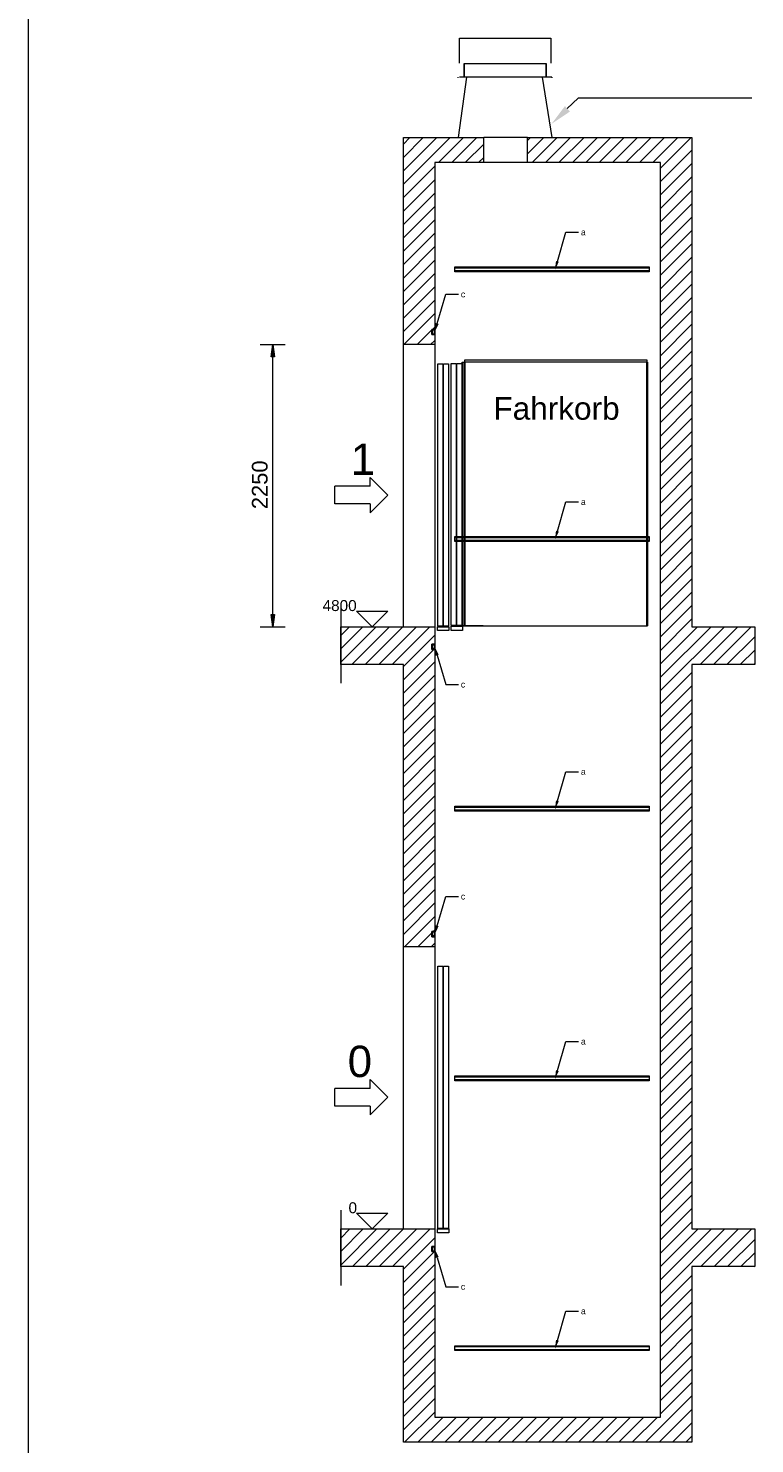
# Model space of a CAD drawing. Extents: x 294 to 994, y 7 to 427.
# Tile 20 of 31: x 484 to 562, y 173 to 324. Entities that reach past the tile are written whole.
import ezdxf
from ezdxf.lldxf.tags import DXFTag

# ---------------------------------------------------------------- set-up
doc = ezdxf.new("R2010")
doc.units = 0
doc.layers.get('0').update_dxf_attribs({"lineweight": 5})
for name, color, linetype, lineweight, true_color in [('4', 9, 'STRICHPUNKT2', 5, 0x808080), ('8_Schraffur', 3, 'Continuous', 5, 0x00ff00), ('Mittellinie', 9, 'STRICHPUNKT2', 5, 0x808080)]:
    doc.layers.add(name, color=color, linetype=linetype, lineweight=lineweight, true_color=true_color)
for name, color, linetype, lineweight in [('9', 7, 'Continuous', 5), ('Standard', 7, 'Continuous', 25), ('Technik-mittel', 7, 'Continuous', 13)]:
    doc.layers.add(name, color=color, linetype=linetype, lineweight=lineweight)
doc.layers.add('_3d_View_', color=7, linetype='Continuous')
doc.styles.get("Standard").update_dxf_attribs({"font": 'arial.ttf'})
tags = doc.linetypes.add('fein_strichliert', pattern=[4, 1, -2, 1]).pattern_tags.tags
tags[8:9] = [DXFTag(74, 4), DXFTag(75, 0), DXFTag(340, '0'), DXFTag(46, 0.0), DXFTag(50, 0.0), DXFTag(44, 0.0), DXFTag(45, 0.0)]
tags[6:7] = [DXFTag(74, 4), DXFTag(75, 0), DXFTag(340, '0'), DXFTag(46, 0.0), DXFTag(50, 0.0), DXFTag(44, 0.0), DXFTag(45, 0.0)]
tags[4:5] = [DXFTag(74, 4), DXFTag(75, 0), DXFTag(340, '0'), DXFTag(46, 0.0), DXFTag(50, 0.0), DXFTag(44, 0.0), DXFTag(45, 0.0)]
tags = doc.linetypes.add('STRICHPUNKT2', pattern=[12.7, 6.35, -3.175, 0, -3.175]).pattern_tags.tags
tags[10:11] = [DXFTag(74, 4), DXFTag(75, 0), DXFTag(340, '0'), DXFTag(46, 0.0), DXFTag(50, 0.0), DXFTag(44, 0.0), DXFTag(45, 0.0)]
tags[8:9] = [DXFTag(74, 4), DXFTag(75, 0), DXFTag(340, '0'), DXFTag(46, 0.0), DXFTag(50, 0.0), DXFTag(44, 0.0), DXFTag(45, 0.0)]
tags[6:7] = [DXFTag(74, 4), DXFTag(75, 0), DXFTag(340, '0'), DXFTag(46, 0.0), DXFTag(50, 0.0), DXFTag(44, 0.0), DXFTag(45, 0.0)]
tags[4:5] = [DXFTag(74, 4), DXFTag(75, 0), DXFTag(340, '0'), DXFTag(46, 0.0), DXFTag(50, 0.0), DXFTag(44, 0.0), DXFTag(45, 0.0)]

# ---------------------------------------------------------------- blocks, each defined once
blk = doc.blocks.new('Schraffur-A05LE0NPBH', base_point=(517.67, 225.92))
at = {"color": 0, "linetype": 'fein_strichliert', "lineweight": -2, "ltscale": 0.13}
for p, q in [((517.67, 256.16), (521.43, 259.92)), ((517.67, 259.01), (518.59, 259.92)), ((520.28, 255.92), (524.28, 259.92)), ((523.13, 255.92), (527.13, 259.92)), ((524.34, 254.28), (527.57, 257.52)), ((524.34, 251.44), (527.67, 254.77)), ((524.34, 248.59), (527.67, 251.92)), ((524.34, 245.74), (527.67, 249.07)), ((524.34, 242.89), (527.67, 246.23)), ((524.34, 240.05), (527.67, 243.38)), ((524.34, 237.2), (527.67, 240.53)), ((524.34, 234.35), (527.67, 237.69)), ((524.34, 231.51), (527.67, 234.84)), ((524.34, 228.66), (527.67, 231.99)), ((524.45, 225.92), (527.67, 229.14)), ((527.3, 225.92), (527.67, 226.3))]:
    blk.add_line(p, q, dxfattribs=at)
at = {"color": 0, "lineweight": -2}
for p, q in [((517.67, 257.58), (520.01, 259.92)), ((518.86, 255.92), (522.86, 259.92)), ((521.71, 255.92), (525.71, 259.92)), ((524.34, 255.71), (527.67, 259.04)), ((524.34, 252.86), (527.67, 256.19)), ((524.34, 250.01), (527.67, 253.35)), ((524.34, 247.17), (527.67, 250.5)), ((524.34, 244.32), (527.67, 247.65)), ((524.34, 241.47), (527.67, 244.8)), ((524.34, 238.62), (527.67, 241.96)), ((524.34, 235.78), (527.67, 239.11)), ((524.34, 232.93), (527.67, 236.26)), ((524.34, 230.08), (527.67, 233.41)), ((524.34, 227.23), (527.67, 230.57)), ((525.87, 225.92), (527.36, 227.41)), ((527.48, 227.53), (527.67, 227.72))]:
    blk.add_line(p, q, dxfattribs=at)
blk = doc.blocks.new('Schraffur-A05LE0NRBH', base_point=(517.67, 173.26))
at = {"color": 0, "linetype": 'fein_strichliert', "lineweight": -2, "ltscale": 0.13}
for p, q in [((537.54, 310.19), (539.27, 311.92)), ((539.45, 309.26), (542.11, 311.92)), ((542.3, 309.26), (544.96, 311.92)), ((545.14, 309.26), (547.81, 311.92)), ((547.99, 309.26), (550.66, 311.92)), ((550.84, 309.26), (553.5, 311.92)), ((551.67, 307.24), (555, 310.58)), ((551.67, 304.39), (555, 307.73)), ((551.67, 301.55), (555, 304.88)), ((551.67, 298.7), (555, 302.03)), ((551.67, 295.85), (555, 299.19)), ((551.67, 293.01), (555, 296.34)), ((551.67, 290.16), (555, 293.49)), ((551.67, 287.31), (555, 290.64)), ((551.67, 284.46), (555, 287.8)), ((551.67, 281.62), (555, 284.95)), ((551.67, 278.77), (555, 282.1)), ((551.67, 275.92), (555, 279.26)), ((551.67, 273.07), (555, 276.41)), ((551.67, 270.23), (555, 273.56)), ((551.67, 267.38), (555, 270.71)), ((551.67, 264.53), (555, 267.87)), ((551.67, 261.69), (555, 265.02)), ((551.67, 258.84), (555, 262.17)), ((551.67, 253.14), (558.45, 259.92)), ((551.67, 255.99), (555.6, 259.92)), ((557.3, 255.92), (561.3, 259.92)), ((560.14, 255.92), (561.67, 257.45)), ((551.67, 250.3), (555, 253.63)), ((551.67, 247.45), (555, 250.78)), ((551.67, 244.6), (555, 247.94)), ((551.67, 241.75), (555, 245.09)), ((551.67, 238.91), (555, 242.24)), ((551.67, 236.06), (555, 239.39)), ((551.67, 233.21), (555, 236.55)), ((551.67, 230.37), (555, 233.7)), ((551.67, 227.52), (555, 230.85)), ((551.67, 224.67), (555, 228)), ((551.67, 221.82), (555, 225.16)), ((551.67, 218.98), (555, 222.31)), ((551.67, 216.13), (555, 219.46)), ((551.67, 213.28), (555, 216.62)), ((551.67, 210.43), (555, 213.77)), ((551.67, 207.59), (555, 210.92)), ((551.67, 204.74), (555, 208.07)), ((551.67, 201.89), (555, 205.23)), ((551.67, 199.05), (555, 202.38)), ((551.67, 196.2), (555, 199.53)), ((517.67, 193.52), (520.07, 195.92)), ((518.92, 191.92), (522.92, 195.92)), ((521.77, 191.92), (525.77, 195.92)), ((551.67, 193.35), (555, 196.68)), ((551.67, 190.5), (557.09, 195.92)), ((555.94, 191.92), (559.94, 195.92)), ((524.34, 191.64), (527.67, 194.98)), ((558.78, 191.92), (561.67, 194.81)), ((524.34, 188.8), (527.67, 192.13)), ((561.63, 191.92), (561.67, 191.96)), ((551.67, 187.66), (555, 190.99)), ((524.34, 185.95), (527.67, 189.28)), ((551.67, 184.81), (555, 188.14)), ((524.34, 183.1), (527.67, 186.43)), ((551.67, 181.96), (555, 185.3)), ((524.34, 180.25), (527.67, 183.59)), ((551.67, 179.11), (555, 182.45)), ((524.34, 177.41), (527.67, 180.74)), ((551.67, 176.27), (555, 179.6)), ((524.34, 174.56), (527.67, 177.89)), ((551.51, 173.26), (555, 176.75)), ((525.88, 173.26), (528.55, 175.92)), ((528.73, 173.26), (531.4, 175.92)), ((531.58, 173.26), (534.24, 175.92)), ((534.42, 173.26), (537.09, 175.92)), ((537.27, 173.26), (539.94, 175.92)), ((540.12, 173.26), (542.78, 175.92)), ((542.96, 173.26), (545.63, 175.92)), ((545.81, 173.26), (548.48, 175.92)), ((548.66, 173.26), (551.33, 175.92)), ((554.35, 173.26), (555, 173.91))]:
    blk.add_line(p, q, dxfattribs=at)
at = {"color": 0, "lineweight": -2}
for p, q in [((537.54, 311.62), (537.84, 311.92)), ((538.02, 309.26), (540.69, 311.92)), ((540.87, 309.26), (543.54, 311.92)), ((543.72, 309.26), (546.39, 311.92)), ((546.57, 309.26), (549.23, 311.92)), ((549.41, 309.26), (552.08, 311.92)), ((551.67, 308.67), (554.93, 311.92)), ((551.67, 305.82), (555, 309.15)), ((551.67, 302.97), (555, 306.3)), ((551.67, 300.12), (555, 303.46)), ((551.67, 297.28), (555, 300.61)), ((551.67, 294.43), (555, 297.76)), ((551.67, 291.58), (555, 294.92)), ((551.67, 288.73), (555, 292.07)), ((551.67, 285.89), (555, 289.22)), ((551.67, 283.04), (555, 286.37)), ((551.67, 280.19), (555, 283.53)), ((551.67, 277.35), (555, 280.68)), ((551.67, 274.5), (555, 277.83)), ((551.67, 271.65), (555, 274.98)), ((551.67, 268.8), (555, 272.14)), ((551.67, 265.96), (555, 269.29)), ((551.67, 263.11), (555, 266.44)), ((551.67, 260.26), (555, 263.6)), ((551.67, 257.41), (555, 260.75)), ((551.67, 254.57), (557.03, 259.92)), ((555.87, 255.92), (559.87, 259.92)), ((558.72, 255.92), (561.67, 258.87)), ((561.57, 255.92), (561.67, 256.03)), ((551.67, 251.72), (555, 255.05)), ((551.67, 248.87), (555, 252.21)), ((551.67, 246.03), (555, 249.36)), ((551.67, 243.18), (555, 246.51)), ((551.67, 240.33), (555, 243.66)), ((551.67, 237.48), (555, 240.82)), ((551.67, 234.64), (555, 237.97)), ((551.67, 231.79), (555, 235.12)), ((551.67, 228.94), (555, 232.28)), ((551.67, 226.09), (555, 229.43)), ((551.67, 223.25), (555, 226.58)), ((551.67, 220.4), (555, 223.73)), ((551.67, 217.55), (555, 220.89)), ((551.67, 214.71), (555, 218.04)), ((551.67, 211.86), (555, 215.19)), ((551.67, 209.01), (555, 212.34)), ((551.67, 206.16), (555, 209.5)), ((551.67, 203.32), (555, 206.65)), ((551.67, 200.47), (555, 203.8)), ((551.67, 197.62), (555, 200.96)), ((551.67, 194.77), (555, 198.11)), ((517.67, 192.09), (521.5, 195.92)), ((517.67, 194.94), (518.65, 195.92)), ((520.35, 191.92), (524.35, 195.92)), ((523.19, 191.92), (527.19, 195.92)), ((551.67, 189.08), (558.51, 195.92)), ((551.67, 191.93), (555.67, 195.92)), ((557.36, 191.92), (561.36, 195.92)), ((524.34, 190.22), (527.63, 193.52)), ((560.21, 191.92), (561.67, 193.39)), ((524.34, 187.37), (527.67, 190.71)), ((551.67, 186.23), (555, 189.57)), ((524.34, 184.52), (527.67, 187.86)), ((551.67, 183.39), (555, 186.72)), ((524.34, 181.68), (527.67, 185.01)), ((551.67, 180.54), (555, 183.87)), ((524.34, 178.83), (527.67, 182.16)), ((551.67, 177.69), (555, 181.02)), ((524.34, 175.98), (527.67, 179.32)), ((550.08, 173.26), (555, 178.18)), ((524.46, 173.26), (527.67, 176.47)), ((527.3, 173.26), (529.97, 175.92)), ((530.15, 173.26), (532.82, 175.92)), ((533, 173.26), (535.67, 175.92)), ((535.85, 173.26), (538.51, 175.92)), ((538.69, 173.26), (541.36, 175.92)), ((541.54, 173.26), (544.21, 175.92)), ((544.39, 173.26), (547.06, 175.92)), ((547.24, 173.26), (549.9, 175.92)), ((552.93, 173.26), (555, 175.33))]:
    blk.add_line(p, q, dxfattribs=at)
blk = doc.blocks.new('Schraffur-A05LE0NTBH', base_point=(524.34, 289.92))
at = {"color": 0, "lineweight": -2}
for p, q in [((524.34, 306.96), (529.3, 311.92)), ((524.34, 309.81), (526.45, 311.92)), ((529.48, 309.26), (532.15, 311.92)), ((532.33, 309.26), (532.87, 309.8)), ((524.34, 304.11), (527.67, 307.44)), ((524.34, 301.26), (527.67, 304.6)), ((524.34, 298.42), (527.67, 301.75)), ((524.34, 295.57), (527.67, 298.9)), ((524.34, 292.72), (527.67, 296.05)), ((524.39, 289.92), (527.67, 293.21)), ((527.23, 289.92), (527.67, 290.36))]:
    blk.add_line(p, q, dxfattribs=at)
at = {"color": 0, "linetype": 'fein_strichliert', "lineweight": -2, "ltscale": 0.13}
for p, q in [((524.34, 308.38), (527.88, 311.92)), ((524.34, 311.23), (525.03, 311.92)), ((528.06, 309.26), (530.73, 311.92)), ((530.91, 309.26), (532.87, 311.22)), ((524.34, 305.53), (527.67, 308.87)), ((524.34, 302.69), (527.67, 306.02)), ((524.34, 299.84), (527.67, 303.17)), ((524.34, 296.99), (527.67, 300.33)), ((524.34, 294.15), (527.67, 297.48)), ((524.34, 291.3), (527.67, 294.63)), ((525.81, 289.92), (527.36, 291.48)), ((527.42, 291.53), (527.67, 291.78))]:
    blk.add_line(p, q, dxfattribs=at)
blk = doc.blocks.new('MText-A05LE0PVBH', base_point=(543.2, 244.19))
at = {"color": 0, "linetype": 'ByBlock', "lineweight": -2, "ltscale": 0.13, "insert": (543.2, 244.86), "char_height": 0.6667, "attachment_point": 1}
blk.add_mtext('{\\fArial Unicode MS;a}', dxfattribs=at)
blk = doc.blocks.new('MText-A05LE0PXBH', base_point=(543.2, 215.53))
at = {"color": 0, "linetype": 'ByBlock', "lineweight": -2, "ltscale": 0.13, "insert": (543.2, 216.19), "char_height": 0.6667, "attachment_point": 1}
blk.add_mtext('{\\fArial Unicode MS;a}', dxfattribs=at)
blk = doc.blocks.new('MText-A05LE0PZBH', base_point=(543.2, 186.86))
at = {"color": 0, "linetype": 'ByBlock', "lineweight": -2, "ltscale": 0.13, "insert": (543.2, 187.53), "char_height": 0.6667, "attachment_point": 1}
blk.add_mtext('{\\fArial Unicode MS;a}', dxfattribs=at)
blk = doc.blocks.new('Blockreferenz-A05LE0Q1BH', base_point=(527.36, 257.52))
at = {"layer": 'Standard', "color": 0, "linetype": 'ByBlock', "ltscale": 0.25}
for p, q in [((527.67, 258.06), (527.36, 258.06)), ((527.36, 258.06), (527.36, 257.52)), ((527.36, 257.52), (527.67, 257.52)), ((527.38, 257.52), (527.38, 258.06)), ((527.38, 258.06), (527.67, 258.06)), ((527.67, 257.52), (527.38, 257.52)), ((527.41, 258.02), (527.41, 257.56)), ((527.64, 258.02), (527.41, 258.02)), ((527.41, 257.56), (527.64, 257.56)), ((527.59, 257.91), (527.64, 258.02)), ((527.67, 257.91), (527.59, 257.91)), ((527.59, 257.67), (527.67, 257.67)), ((527.64, 257.56), (527.59, 257.67)), ((527.67, 258.06), (527.67, 258.06)), ((527.67, 258.06), (527.67, 257.91)), ((527.67, 257.91), (527.67, 257.67)), ((527.67, 257.67), (527.67, 257.52)), ((527.67, 257.52), (527.67, 257.52))]:
    blk.add_line(p, q, dxfattribs=at)
blk = doc.blocks.new('MText-A05LE0Q3BH', base_point=(543.2, 272.86))
at = {"color": 0, "linetype": 'ByBlock', "lineweight": -2, "ltscale": 0.13, "insert": (543.2, 273.53), "char_height": 0.6667, "attachment_point": 1}
blk.add_mtext('{\\fArial Unicode MS;a}', dxfattribs=at)
blk = doc.blocks.new('Blockreferenz-A05LE0Q5BH', base_point=(527.36, 290.98))
at = {"layer": 'Standard', "color": 0, "linetype": 'ByBlock', "ltscale": 0.25}
for p, q in [((527.67, 291.53), (527.36, 291.53)), ((527.36, 291.53), (527.36, 290.98)), ((527.36, 290.98), (527.67, 290.98)), ((527.38, 290.99), (527.38, 291.52)), ((527.38, 291.52), (527.67, 291.52)), ((527.67, 290.99), (527.38, 290.99)), ((527.41, 291.49), (527.41, 291.02)), ((527.64, 291.49), (527.41, 291.49)), ((527.41, 291.02), (527.64, 291.02)), ((527.59, 291.38), (527.64, 291.49)), ((527.67, 291.38), (527.59, 291.38)), ((527.59, 291.14), (527.67, 291.14)), ((527.64, 291.02), (527.59, 291.14)), ((527.67, 291.53), (527.67, 291.52)), ((527.67, 291.52), (527.67, 291.38)), ((527.67, 291.38), (527.67, 291.14)), ((527.67, 291.14), (527.67, 290.99)), ((527.67, 290.99), (527.67, 290.98))]:
    blk.add_line(p, q, dxfattribs=at)
blk = doc.blocks.new('MText-A05LE0Q7BH', base_point=(543.2, 301.53))
at = {"color": 0, "linetype": 'ByBlock', "lineweight": -2, "ltscale": 0.13, "insert": (543.2, 302.19), "char_height": 0.6667, "attachment_point": 1}
blk.add_mtext('{\\fArial Unicode MS;a}', dxfattribs=at)
blk = doc.blocks.new('Blockreferenz-A05LE0Q9BH', base_point=(527.36, 226.98))
at = {"layer": 'Standard', "color": 0, "linetype": 'ByBlock', "ltscale": 0.25}
for p, q in [((527.67, 227.53), (527.36, 227.53)), ((527.36, 227.53), (527.36, 226.98)), ((527.38, 226.99), (527.38, 227.52)), ((527.38, 227.52), (527.67, 227.52)), ((527.41, 227.49), (527.41, 227.02)), ((527.64, 227.49), (527.41, 227.49)), ((527.59, 227.38), (527.64, 227.49)), ((527.67, 227.38), (527.59, 227.38)), ((527.67, 227.53), (527.67, 227.52)), ((527.67, 227.52), (527.67, 227.38)), ((527.67, 227.38), (527.67, 227.14)), ((527.36, 226.98), (527.67, 226.98)), ((527.67, 226.99), (527.38, 226.99)), ((527.41, 227.02), (527.64, 227.02)), ((527.59, 227.14), (527.67, 227.14)), ((527.64, 227.02), (527.59, 227.14)), ((527.67, 227.14), (527.67, 226.99)), ((527.67, 226.99), (527.67, 226.98))]:
    blk.add_line(p, q, dxfattribs=at)
blk = doc.blocks.new('MText-A05LE0QBBH', base_point=(530.44, 230.93))
at = {"color": 0, "linetype": 'ByBlock', "lineweight": -2, "ltscale": 0.13, "insert": (530.44, 231.6), "char_height": 0.6667, "attachment_point": 1}
blk.add_mtext('{\\fArial Unicode MS;c}', dxfattribs=at)
blk = doc.blocks.new('MText-A05LE0QDBH', base_point=(530.44, 294.93))
at = {"color": 0, "linetype": 'ByBlock', "lineweight": -2, "ltscale": 0.13, "insert": (530.44, 295.6), "char_height": 0.6667, "attachment_point": 1}
blk.add_mtext('{\\fArial Unicode MS;c}', dxfattribs=at)
blk = doc.blocks.new('MText-A05LE0QFBH', base_point=(530.44, 189.46))
at = {"color": 0, "linetype": 'ByBlock', "lineweight": -2, "ltscale": 0.13, "insert": (530.44, 190.13), "char_height": 0.6667, "attachment_point": 1}
blk.add_mtext('{\\fArial Unicode MS;c}', dxfattribs=at)
blk = doc.blocks.new('MText-A05LE0QHBH', base_point=(530.44, 253.46))
at = {"color": 0, "linetype": 'ByBlock', "lineweight": -2, "ltscale": 0.13, "insert": (530.44, 254.13), "char_height": 0.6667, "attachment_point": 1}
blk.add_mtext('{\\fArial Unicode MS;c}', dxfattribs=at)
blk = doc.blocks.new('Blockreferenz-A05LE0QJBH', base_point=(517.67, 189.92))
at = {"layer": '4', "linetype": 'STRICHPUNKT2', "lineweight": -2, "ltscale": 0.13}
blk.add_line((517.67, 197.92), (517.67, 189.92), dxfattribs=at)
blk = doc.blocks.new('Blockreferenz-A05LE0QLBH', base_point=(517.67, 253.92))
at = {"layer": '4', "linetype": 'STRICHPUNKT2', "lineweight": -2, "ltscale": 0.13}
blk.add_line((517.67, 261.92), (517.67, 253.92), dxfattribs=at)
blk = doc.blocks.new('Blockreferenz-A05LE0QNBH', base_point=(527.94, 195.52))
at = {"color": 0, "linetype": 'ByBlock', "lineweight": -2, "ltscale": 0.13}
for p, q in [((527.99, 195.99), (527.99, 223.86)), ((527.99, 223.86), (528.52, 223.86)), ((528.52, 223.86), (528.52, 195.99)), ((528.58, 195.99), (528.58, 223.86)), ((528.58, 223.86), (529.11, 223.86)), ((529.11, 223.86), (529.11, 195.99)), ((527.94, 195.52), (527.94, 195.92)), ((527.94, 195.92), (529.15, 195.92)), ((528.52, 195.99), (527.99, 195.99)), ((529.11, 195.99), (528.58, 195.99)), ((529.15, 195.92), (529.15, 195.52)), ((529.15, 195.52), (527.94, 195.52))]:
    blk.add_line(p, q, dxfattribs=at)
blk = doc.blocks.new('Blockreferenz-A05LE0QPBH', base_point=(527.94, 259.52))
at = {"color": 0, "linetype": 'ByBlock', "lineweight": -2, "ltscale": 0.13}
for p, q in [((527.99, 259.99), (527.99, 287.86)), ((527.99, 287.86), (528.52, 287.86)), ((528.52, 287.86), (528.52, 259.99)), ((528.58, 259.99), (528.58, 287.86)), ((528.58, 287.86), (529.11, 287.86)), ((529.11, 287.86), (529.11, 259.99)), ((527.94, 259.52), (527.94, 259.92)), ((527.94, 259.92), (529.15, 259.92)), ((529.15, 259.52), (527.94, 259.52)), ((528.52, 259.99), (527.99, 259.99)), ((529.11, 259.99), (528.58, 259.99)), ((529.15, 259.92), (529.15, 259.52))]:
    blk.add_line(p, q, dxfattribs=at)
blk = doc.blocks.new('Blockreferenz-A05LE0QRBH', base_point=(527.36, 193.52))
at = {"layer": 'Standard', "color": 0, "linetype": 'ByBlock', "ltscale": 0.25}
for p, q in [((527.67, 194.06), (527.36, 194.06)), ((527.36, 194.06), (527.36, 193.52)), ((527.38, 193.52), (527.38, 194.06)), ((527.38, 194.06), (527.67, 194.06)), ((527.67, 194.06), (527.67, 194.06)), ((527.67, 194.06), (527.67, 193.91)), ((527.36, 193.52), (527.67, 193.52)), ((527.67, 193.52), (527.38, 193.52)), ((527.41, 194.02), (527.41, 193.56)), ((527.64, 194.02), (527.41, 194.02)), ((527.41, 193.56), (527.64, 193.56)), ((527.59, 193.91), (527.64, 194.02)), ((527.67, 193.91), (527.59, 193.91)), ((527.59, 193.67), (527.67, 193.67)), ((527.64, 193.56), (527.59, 193.67)), ((527.67, 193.91), (527.67, 193.67)), ((527.67, 193.67), (527.67, 193.52)), ((527.67, 193.52), (527.67, 193.52))]:
    blk.add_line(p, q, dxfattribs=at)
blk = doc.blocks.new('Blockreferenz-A05LE0QTBH', base_point=(529.8, 182.99))
at = {"color": 0, "linetype": 'ByBlock', "lineweight": -2, "ltscale": 0.13}
for p, q in [((529.8, 183.38), (529.8, 183.52)), ((529.8, 183.52), (550.47, 183.52)), ((550.47, 183.52), (550.47, 183.38)), ((529.8, 183.13), (529.8, 183.38)), ((550.47, 183.38), (529.8, 183.38)), ((529.8, 182.99), (529.8, 183.13)), ((529.8, 183.13), (550.47, 183.13)), ((550.47, 182.99), (529.8, 182.99)), ((550.47, 183.38), (550.47, 183.13)), ((550.47, 183.13), (550.47, 182.99))]:
    blk.add_line(p, q, dxfattribs=at)
blk = doc.blocks.new('Blockreferenz-A05LE0QVBH', base_point=(530.58, 259.99))
at = {"color": 0, "linetype": 'ByBlock', "lineweight": -2, "ltscale": 0.13}
for p, q in [((530.58, 260.04), (530.58, 288.04)), ((530.58, 288.04), (530.62, 288.04)), ((530.62, 288.04), (530.62, 260.04)), ((530.62, 260.04), (530.62, 288.04)), ((530.62, 288.04), (530.84, 288.04)), ((530.84, 288.04), (530.84, 260.04)), ((530.84, 260.04), (530.84, 288.04)), ((530.84, 288.04), (530.88, 288.04)), ((530.88, 288.04), (530.88, 288.31)), ((530.88, 288.31), (550.22, 288.31)), ((530.88, 260.04), (530.88, 288.04)), ((530.88, 288.04), (530.88, 260.04)), ((550.22, 288.04), (530.88, 288.04)), ((550.22, 288.31), (550.22, 288.04)), ((550.22, 260.04), (550.22, 288.04)), ((550.22, 288.04), (550.26, 288.04)), ((550.26, 288.04), (550.26, 260.04)), ((550.22, 286.66), (550.22, 260.04)), ((530.62, 260.04), (530.58, 260.04)), ((530.6, 259.99), (530.6, 260.04)), ((530.6, 260.04), (530.86, 260.04)), ((530.86, 259.99), (530.6, 259.99)), ((530.84, 260.04), (530.62, 260.04)), ((530.88, 260.04), (530.84, 260.04)), ((530.86, 260.04), (530.86, 259.99)), ((530.86, 259.99), (530.86, 260.04)), ((530.86, 260.04), (550.24, 260.04)), ((550.24, 259.99), (530.86, 259.99)), ((532.82, 260.04), (530.88, 260.04)), ((550.26, 260.04), (550.22, 260.04)), ((550.24, 260.04), (550.24, 259.99))]:
    blk.add_line(p, q, dxfattribs=at)
blk = doc.blocks.new('Blockreferenz-A05LE0QXBH', base_point=(529.8, 211.66))
at = {"color": 0, "linetype": 'ByBlock', "lineweight": -2, "ltscale": 0.13}
for p, q in [((529.8, 212.05), (529.8, 212.19)), ((529.8, 212.19), (550.47, 212.19)), ((550.47, 212.19), (550.47, 212.05)), ((529.8, 211.8), (529.8, 212.05)), ((550.47, 212.05), (529.8, 212.05)), ((529.8, 211.66), (529.8, 211.8)), ((529.8, 211.8), (550.47, 211.8)), ((550.47, 211.66), (529.8, 211.66)), ((550.47, 212.05), (550.47, 211.8)), ((550.47, 211.8), (550.47, 211.66))]:
    blk.add_line(p, q, dxfattribs=at)
blk = doc.blocks.new('Blockreferenz-A05LE0QZBH', base_point=(529.8, 240.32))
at = {"color": 0, "linetype": 'ByBlock', "lineweight": -2, "ltscale": 0.13}
for p, q in [((529.8, 240.71), (529.8, 240.86)), ((529.8, 240.86), (550.47, 240.86)), ((529.8, 240.47), (529.8, 240.71)), ((550.47, 240.71), (529.8, 240.71)), ((550.47, 240.86), (550.47, 240.71)), ((550.47, 240.71), (550.47, 240.47)), ((529.8, 240.32), (529.8, 240.47)), ((529.8, 240.47), (550.47, 240.47)), ((550.47, 240.32), (529.8, 240.32)), ((550.47, 240.47), (550.47, 240.32))]:
    blk.add_line(p, q, dxfattribs=at)
blk = doc.blocks.new('Blockreferenz-A05LE0R1BH', base_point=(529.8, 268.99))
at = {"color": 0, "linetype": 'ByBlock', "lineweight": -2, "ltscale": 0.13}
for p, q in [((529.8, 269.38), (529.8, 269.52)), ((529.8, 269.52), (550.47, 269.52)), ((529.8, 269.13), (529.8, 269.38)), ((550.47, 269.38), (529.8, 269.38)), ((550.47, 269.52), (550.47, 269.38)), ((550.47, 269.38), (550.47, 269.13)), ((529.8, 268.99), (529.8, 269.13)), ((529.8, 269.13), (550.47, 269.13)), ((550.47, 268.99), (529.8, 268.99)), ((550.47, 269.13), (550.47, 268.99))]:
    blk.add_line(p, q, dxfattribs=at)
blk = doc.blocks.new('Blockreferenz-A05LE0R3BH', base_point=(529.8, 297.66))
at = {"color": 0, "linetype": 'ByBlock', "lineweight": -2, "ltscale": 0.13}
for p, q in [((529.8, 298.05), (529.8, 298.19)), ((529.8, 298.19), (550.47, 298.19)), ((529.8, 297.8), (529.8, 298.05)), ((550.47, 298.05), (529.8, 298.05)), ((550.47, 298.19), (550.47, 298.05)), ((550.47, 298.05), (550.47, 297.8)), ((529.8, 297.66), (529.8, 297.8)), ((529.8, 297.8), (550.47, 297.8)), ((550.47, 297.66), (529.8, 297.66)), ((550.47, 297.8), (550.47, 297.66))]:
    blk.add_line(p, q, dxfattribs=at)
blk = doc.blocks.new('Blockreferenz-A05LE0R5BH', base_point=(529.42, 259.52))
at = {"color": 0, "linetype": 'ByBlock', "lineweight": -2, "ltscale": 0.13}
for p, q in [((529.42, 260.06), (529.42, 287.92)), ((529.42, 287.92), (529.95, 287.92)), ((529.95, 287.92), (529.95, 260.06)), ((530.02, 260.06), (530.02, 287.92)), ((530.02, 287.92), (530.55, 287.92)), ((530.55, 287.92), (530.55, 260.06)), ((529.95, 260.06), (529.42, 260.06)), ((529.42, 259.52), (529.42, 259.99)), ((529.42, 259.99), (530.62, 259.99)), ((530.62, 259.52), (529.42, 259.52)), ((530.55, 260.06), (530.02, 260.06)), ((530.62, 259.99), (530.62, 259.52))]:
    blk.add_line(p, q, dxfattribs=at)
blk = doc.blocks.new('Blockreferenz-A05LE0RBBH', base_point=(519.34, 195.92))
at = {"color": 0, "linetype": 'ByBlock', "lineweight": -2, "ltscale": 0.13}
for p, q in [((519.34, 197.59), (522.67, 197.59)), ((521, 195.92), (519.34, 197.59)), ((522.67, 197.59), (521, 195.92))]:
    blk.add_line(p, q, dxfattribs=at)
blk = doc.blocks.new('Einzeiliger Text-A05LE0RDBH', base_point=(518.5, 197.59))
at = {"color": 0, "lineweight": -2, "insert": (518.5, 198.76), "char_height": 1.1667, "attachment_point": 1}
blk.add_mtext('{\\fArial Unicode MS;0}', dxfattribs=at)
blk = doc.blocks.new('Blockreferenz-A05LE0RFBH', base_point=(517.04, 208.05))
at = {"color": 0, "linetype": 'ByBlock', "lineweight": -2, "ltscale": 0.13}
for p, q in [((517.04, 208.99), (517.04, 210.86)), ((520.8, 210.86), (517.04, 210.86)), ((520.8, 210.86), (520.8, 211.8)), ((522.67, 209.92), (520.8, 211.8)), ((522.67, 209.92), (520.8, 208.05)), ((520.8, 208.99), (517.04, 208.99)), ((520.8, 208.99), (520.8, 208.05))]:
    blk.add_line(p, q, dxfattribs=at)
blk = doc.blocks.new('Einzeiliger Text-A05LE0RHBH', base_point=(518.41, 212.06))
at = {"color": 0, "lineweight": -2, "insert": (518.41, 215.4), "char_height": 3.3333, "attachment_point": 1}
blk.add_mtext('{\\fArial Unicode MS;0}', dxfattribs=at)
blk = doc.blocks.new('Blockreferenz-A05LE0RJBH', base_point=(519.34, 259.92))
at = {"color": 0, "linetype": 'ByBlock', "lineweight": -2, "ltscale": 0.13}
for p, q in [((519.34, 261.59), (522.67, 261.59)), ((521, 259.92), (519.34, 261.59)), ((522.67, 261.59), (521, 259.92))]:
    blk.add_line(p, q, dxfattribs=at)
blk = doc.blocks.new('Einzeiliger Text-A05LE0RLBH', base_point=(515.74, 261.59))
at = {"color": 0, "lineweight": -2, "insert": (515.74, 262.76), "char_height": 1.1667, "attachment_point": 1}
blk.add_mtext('{\\fArial Unicode MS;4800}', dxfattribs=at)
blk = doc.blocks.new('Blockreferenz-A05LE0RNBH', base_point=(517.04, 272.05))
at = {"color": 0, "linetype": 'ByBlock', "lineweight": -2, "ltscale": 0.13}
for p, q in [((520.8, 274.86), (520.8, 275.8)), ((522.67, 273.92), (520.8, 275.8)), ((517.04, 272.99), (517.04, 274.86)), ((520.8, 274.86), (517.04, 274.86)), ((522.67, 273.92), (520.8, 272.05)), ((520.8, 272.99), (517.04, 272.99)), ((520.8, 272.99), (520.8, 272.05))]:
    blk.add_line(p, q, dxfattribs=at)
blk = doc.blocks.new('Einzeiliger Text-A05LE0RPBH', base_point=(518.73, 276.06))
at = {"color": 0, "lineweight": -2, "insert": (518.73, 279.4), "char_height": 3.3333, "attachment_point": 1}
blk.add_mtext('{\\fArial Unicode MS;1}', dxfattribs=at)
blk = doc.blocks.new('Polygon-A05LE0TDBH', base_point=(510.28, 259.92))
at = {"color": 0, "linetype": 'ByBlock', "lineweight": -2, "ltscale": 0.13}
blk.add_solid([(510.45, 259.92), (510.28, 261.24), (510.62, 261.24)], dxfattribs=at)
blk = doc.blocks.new('Polygon-A05LE0TFBH', base_point=(510.28, 288.6))
at = {"color": 0, "linetype": 'ByBlock', "lineweight": -2, "ltscale": 0.13}
blk.add_solid([(510.45, 289.92), (510.62, 288.6), (510.28, 288.6)], dxfattribs=at)
blk = doc.blocks.new('3D-Ansicht-Rahmen-A05LE0UPBH', base_point=(484.47, 112.93))
at = {"color": 0, "linetype": 'ByBlock', "lineweight": -2, "ltscale": 0.13}
blk.add_line((484.47, 112.93), (484.47, 414.66), dxfattribs=at)

msp = doc.modelspace()

# ---------------------------------------------------------------- linework, layer by layer
at = {"ltscale": 0.13}
for p, q in [((530.78, 319.79), (530.82, 319.79)), ((530.78, 318.32), (530.78, 319.79)), ((530.82, 318.32), (530.82, 319.79)), ((530.82, 319.79), (539.5, 319.79)), ((536.15, 319.79), (536.19, 319.79)), ((539.46, 319.79), (539.46, 318.32)), ((539.5, 319.79), (539.5, 318.32)), ((531.05, 318.32), (530.15, 311.92)), ((530.15, 318.28), (530.15, 318.32)), ((539.07, 318.32), (540.12, 311.92)), ((540.12, 318.32), (540.12, 318.28)), ((524.34, 289.92), (524.34, 311.92)), ((524.34, 311.92), (532.87, 311.92)), ((532.87, 309.26), (532.87, 311.92)), ((537.54, 311.92), (532.87, 311.92)), ((537.54, 309.26), (537.54, 311.92)), ((537.54, 311.92), (555, 311.92)), ((555, 311.92), (555, 259.92)), ((527.67, 309.26), (527.67, 289.92)), ((532.87, 309.26), (527.67, 309.26)), ((537.54, 309.26), (532.87, 309.26)), ((551.67, 309.26), (537.54, 309.26)), ((551.67, 259.26), (551.67, 309.26)), ((540.7, 298.75), (541.61, 301.86)), ((541.61, 301.86), (542.95, 301.86)), ((527.93, 292.15), (528.84, 295.26)), ((528.84, 295.26), (530.18, 295.26)), ((524.34, 277.56), (524.34, 289.92)), ((525.34, 289.92), (524.34, 289.92)), ((527.67, 289.92), (525.34, 289.92)), ((527.67, 289.92), (527.67, 287.93)), ((527.67, 287.92), (527.67, 274.69)), ((524.34, 274.29), (524.34, 277.56)), ((524.34, 259.92), (524.34, 274.29)), ((527.67, 274.69), (527.67, 274.29)), ((527.67, 274.29), (527.67, 259.92)), ((540.7, 270.08), (541.61, 273.19)), ((541.61, 273.19), (542.95, 273.19)), ((517.67, 259.92), (527.67, 259.92)), ((517.67, 259.26), (517.67, 259.92)), ((517.67, 255.92), (517.67, 259.26)), ((527.67, 259.92), (527.67, 254.59)), ((551.67, 254.59), (551.67, 259.26)), ((555, 259.92), (561.67, 259.92)), ((561.67, 259.92), (561.67, 255.92)), ((524.34, 255.92), (517.67, 255.92)), ((524.34, 254.59), (524.34, 255.92)), ((527.93, 256.89), (528.84, 253.79)), ((561.67, 255.92), (555, 255.92)), ((555, 255.92), (555, 254.59)), ((524.34, 225.92), (524.34, 254.59)), ((527.67, 254.59), (527.67, 225.92)), ((551.67, 195.26), (551.67, 254.59)), ((555, 254.59), (555, 195.92)), ((528.84, 253.79), (530.18, 253.79)), ((540.7, 241.42), (541.61, 244.52)), ((541.61, 244.52), (542.95, 244.52)), ((527.93, 228.15), (528.84, 231.26)), ((528.84, 231.26), (530.18, 231.26)), ((524.34, 210.09), (524.34, 225.92)), ((525.34, 225.92), (524.34, 225.92)), ((527.67, 225.92), (525.34, 225.92)), ((527.67, 225.92), (527.67, 223.93)), ((527.67, 223.92), (527.67, 210.29)), ((540.7, 212.75), (541.61, 215.86)), ((541.61, 215.86), (542.95, 215.86)), ((524.34, 195.92), (524.34, 210.29)), ((527.67, 210.29), (527.67, 195.92)), ((517.67, 195.26), (517.67, 195.92)), ((517.67, 195.92), (527.67, 195.92)), ((527.67, 195.92), (527.67, 190.59)), ((555, 195.92), (561.67, 195.92)), ((561.67, 195.92), (561.67, 191.92)), ((517.67, 191.92), (517.67, 195.26)), ((551.67, 190.59), (551.67, 195.26)), ((527.93, 192.89), (528.84, 189.79)), ((524.34, 191.92), (517.67, 191.92)), ((524.34, 190.59), (524.34, 191.92)), ((555, 191.92), (555, 190.59)), ((561.67, 191.92), (555, 191.92)), ((524.34, 177.92), (524.34, 190.59)), ((527.67, 190.59), (527.67, 177.92)), ((528.84, 189.79), (530.18, 189.79)), ((551.67, 177.92), (551.67, 190.59)), ((555, 190.59), (555, 177.92)), ((540.7, 184.08), (541.61, 187.19)), ((541.61, 187.19), (542.95, 187.19)), ((524.34, 173.26), (524.34, 177.92)), ((527.67, 177.92), (527.67, 175.92)), ((551.67, 175.92), (551.67, 177.92)), ((555, 177.92), (555, 175.92)), ((527.67, 175.92), (551.67, 175.92)), ((555, 175.92), (555, 173.26)), ((525.34, 173.26), (524.34, 173.26)), ((527.67, 173.26), (525.34, 173.26)), ((555, 173.26), (527.67, 173.26))]:
    msp.add_line(p, q, dxfattribs=at)
for points in [[(540.07, 313.36), (541.5, 315.25), (542.03, 314.68)], [(540.44, 297.86), (540.85, 298.71), (540.55, 298.79)], [(527.67, 291.26), (528.08, 292.11), (527.78, 292.2)], [(540.44, 269.19), (540.85, 270.04), (540.55, 270.13)], [(527.67, 257.79), (528.08, 256.94), (527.78, 256.85)], [(540.44, 240.52), (540.85, 241.37), (540.55, 241.46)], [(527.67, 227.26), (528.08, 228.11), (527.78, 228.2)], [(540.44, 211.86), (540.85, 212.71), (540.55, 212.79)], [(527.67, 193.79), (528.08, 192.94), (527.78, 192.85)], [(540.44, 183.19), (540.85, 184.04), (540.55, 184.13)]]:
    msp.add_solid(points, dxfattribs=at)
at = {"layer": '9', "color": 1, "lineweight": 5, "ltscale": 0.13, "true_color": 0xff0000}
for p, q in [((509.12, 289.92), (511.78, 289.92)), ((510.28, 288.6), (510.45, 289.92)), ((510.45, 259.92), (510.45, 289.92)), ((510.45, 289.92), (510.62, 288.6)), ((510.62, 288.6), (510.28, 288.6)), ((510.45, 259.92), (510.28, 261.24)), ((510.28, 261.24), (510.62, 261.24)), ((510.62, 261.24), (510.45, 259.92)), ((509.12, 259.92), (511.78, 259.92))]:
    msp.add_line(p, q, dxfattribs=at)
at = {"layer": 'Mittellinie', "ltscale": 0.13}
for p, q in [((530.28, 319.82), (530.28, 322.49)), ((530.28, 322.49), (539.99, 322.49)), ((539.99, 322.49), (539.99, 319.82)), ((540.12, 318.32), (530.28, 318.32))]:
    msp.add_line(p, q, dxfattribs=at)
at = {"layer": 'Technik-mittel', "ltscale": 0.13}
for p in [(541.75, 314.99), (561.36, 316.09)]:
    msp.add_line(p, (542.92, 316.09), dxfattribs=at)

# ---------------------------------------------------------------- block references
at = {"ltscale": 0.13}
for name, p in [('MText-A05LE0Q7BH', (543.2, 301.53)), ('Blockreferenz-A05LE0R3BH', (529.8, 297.66)), ('MText-A05LE0QDBH', (530.44, 294.93)), ('Blockreferenz-A05LE0Q5BH', (527.36, 290.98)), ('Blockreferenz-A05LE0QPBH', (527.94, 259.52)), ('Blockreferenz-A05LE0R5BH', (529.42, 259.52)), ('Blockreferenz-A05LE0QVBH', (530.58, 259.99)), ('Einzeiliger Text-A05LE0RPBH', (518.73, 276.06)), ('Blockreferenz-A05LE0RNBH', (517.04, 272.05)), ('MText-A05LE0Q3BH', (543.2, 272.86)), ('Blockreferenz-A05LE0R1BH', (529.8, 268.99)), ('Einzeiliger Text-A05LE0RLBH', (515.74, 261.59)), ('Blockreferenz-A05LE0QLBH', (517.67, 253.92)), ('Blockreferenz-A05LE0RJBH', (519.34, 259.92)), ('Blockreferenz-A05LE0Q1BH', (527.36, 257.52)), ('MText-A05LE0QHBH', (530.44, 253.46)), ('MText-A05LE0PVBH', (543.2, 244.19)), ('Blockreferenz-A05LE0QZBH', (529.8, 240.32)), ('MText-A05LE0QBBH', (530.44, 230.93)), ('Blockreferenz-A05LE0Q9BH', (527.36, 226.98)), ('Blockreferenz-A05LE0QNBH', (527.94, 195.52)), ('Einzeiliger Text-A05LE0RHBH', (518.41, 212.06)), ('MText-A05LE0PXBH', (543.2, 215.53)), ('Blockreferenz-A05LE0QXBH', (529.8, 211.66)), ('Blockreferenz-A05LE0RFBH', (517.04, 208.05)), ('Einzeiliger Text-A05LE0RDBH', (518.5, 197.59)), ('Blockreferenz-A05LE0QJBH', (517.67, 189.92)), ('Blockreferenz-A05LE0RBBH', (519.34, 195.92)), ('Blockreferenz-A05LE0QRBH', (527.36, 193.52)), ('MText-A05LE0QFBH', (530.44, 189.46)), ('MText-A05LE0PZBH', (543.2, 186.86)), ('Blockreferenz-A05LE0QTBH', (529.8, 182.99))]:
    msp.add_blockref(name, p, dxfattribs=at)
at = {"layer": '8_Schraffur', "color": 3, "ltscale": 0.13, "true_color": 0x00ff00}
for name, p in [('Schraffur-A05LE0NRBH', (517.67, 173.26)), ('Schraffur-A05LE0NTBH', (524.34, 289.92)), ('Schraffur-A05LE0NPBH', (517.67, 225.92))]:
    msp.add_blockref(name, p, dxfattribs=at)
at = {"layer": '9', "color": 1, "lineweight": 5, "ltscale": 0.13, "true_color": 0xff0000}
for name, p in [('Polygon-A05LE0TFBH', (510.28, 288.6)), ('Polygon-A05LE0TDBH', (510.28, 259.92))]:
    msp.add_blockref(name, p, dxfattribs=at)
at = {"layer": '_3d_View_', "color": 7, "linetype": 'Continuous', "lineweight": 13}
msp.add_blockref('3D-Ansicht-Rahmen-A05LE0UPBH', (484.47, 112.93), dxfattribs=at)

# ---------------------------------------------------------------- texts
at = {"ltscale": 0.13, "insert": (533.9, 284.33), "char_height": 2.4, "attachment_point": 1}
msp.add_mtext('{\\fArial;Fahrkorb}', dxfattribs=at)
at = {"layer": '9', "color": 5, "lineweight": 5, "ltscale": 0.13, "true_color": 0x0000ff, "insert": (508.23, 272.42), "char_height": 1.6667, "attachment_point": 1, "rotation": 90}
msp.add_mtext('{\\fArial;2250}', dxfattribs=at)

doc.saveas('drawing.dxf')
